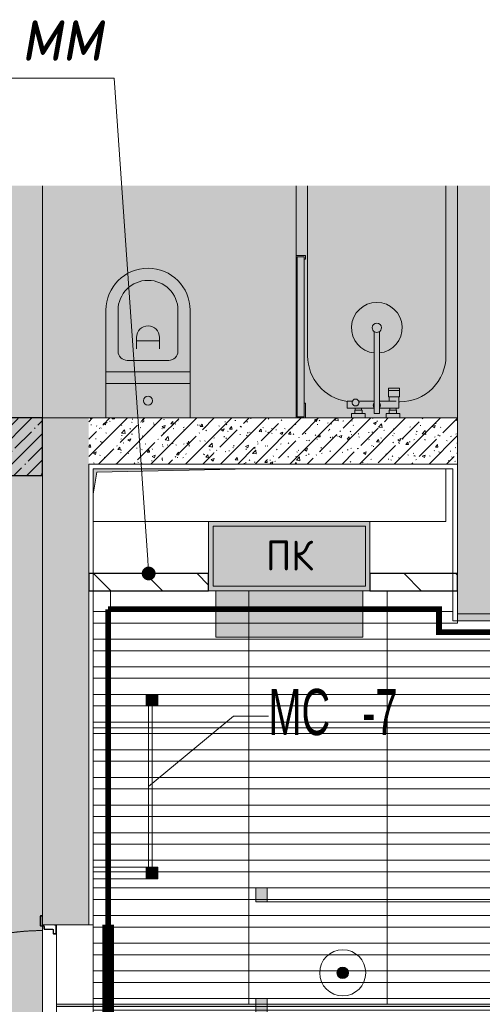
# Model space of a CAD drawing. Header units: millimetres. Extents: x -26897837 to 7466349, y -86687 to 22351.
# Tile 28 of 256: x 28629 to 30636, y -39974 to -35701. Entities that reach past the tile are written whole.
import ezdxf
from ezdxf import colors
from ezdxf.entities.mleader import LeaderData, LeaderLine
from ezdxf.math import Vec2, Vec3

# ---------------------------------------------------------------- set-up
doc = ezdxf.new("R2010")
doc.units = ezdxf.units.MM
for name, pattern in [('( Hidden )', [0.375, 0.25, -0.125]), ('-D1-02х01', [3, 2, -1]), ('-D1-03x03', [6, 3, -3]), ('DASHDOT', [25.4, 12.7, -6.35, 0, -6.35]), ('DASHEDx20', [0.75, 0.5, -0.25]), ('DOT', [6.35, 0, -6.35])]:
    doc.linetypes.add(name, pattern=pattern)
for name, color, linetype, lineweight in [('_0', 7, 'Continuous', 13), ('A-000-MH_MASS', 7, '-D1-03x03', 5), ('A-200-M_WALL', 7, 'Continuous', 5), ('A-200-M_WALL_PAT', 7, 'Continuous', 5), ('A-230-M_FLOOR', 7, 'Continuous', 5), ('A-325-M_DOOR', 7, 'Continuous', 5), ('dim_light', 12, 'Continuous', 9), ('engineering', 20, 'Continuous', 13), ('M-520-M_DRAINAGE_FW', 7, 'Continuous', 5), ('M-567-M_MECH_EQP', 7, 'Continuous', 5), ('pot', 183, 'Continuous', 15), ('pot sh', 183, 'Continuous', 15), ('S-280-M_COLUMN', 7, 'Continuous', 5), ('S-280-M_STRUCT_FRAME', 7, 'Continuous', 5), ('wall_new', 152, 'Continuous', 30), ('Z-060-M_DETAIL', 7, 'Continuous', 5), ('Марки дверей', 7, 'Continuous', 9), ('Сводный план', 7, 'Continuous', 0)]:
    doc.layers.add(name, color=color, linetype=linetype, lineweight=lineweight)
for name, color, linetype, lineweight, true_color in [('dim_razv', 7, 'DASHDOT', 9, 0x285228), ('light_pot', 7, 'Continuous', 15, 0x333300), ('pol', 7, 'Continuous', 15, 0x55666d)]:
    doc.layers.add(name, color=color, linetype=linetype, lineweight=lineweight, true_color=true_color)
doc.styles.add('Arial Narrow_1', font='ARIALN.TTF', dxfattribs={"width": 0.75, "height": 200})
doc.styles.add('fl_iso paper', font='isocpeur.ttf', dxfattribs={"width": 0.8, "oblique": 10})
doc.styles.add('GOST-2.304_Type-B', font='GOST_Common.ttf')
pattern_1 = [(45, (36177.98, -48979.44), (-75.43415, 75.43415), [106.68, -17.78, 3.556, -17.78]), (45, (36177.98, -48904.05), (-75.43415, 75.43415), []), (50, (36177.98, -48979.44), (127.5292, -11.1576), [13.335, -146.685]), (355, (36177.98, -48979.44), (-24.6697, 133.74), [10.668, -117.348]), (100.451, (36188.6, -48980.37), (102.8597, 122.5818), [11.333, -124.663]), (46.184, (36177.98, -48943.88), (189.7552, -29.4304), [20.002, -220.027]), (96.636, (36193.79, -48946.33), (166.1822, 173.1996), [17, -186.995]), (351.184, (36177.98, -48943.88), (166.184, 173.1976), [16.002, -176.022]), (21, (36195.76, -48952.77), (106.13027, -71.58603), [13.335, -146.685]), (326, (36195.76, -48952.77), (43.2619, 128.93175), [10.668, -117.348]), (71.451, (36204.6, -48958.73), (149.392, 57.34505), [11.333, -124.663]), (37.5, (36177.975, -48979.436), (2.16223, 59.18836), [3.353, -112.573, 3.353, -115.773, -117.792]), (37.5, (36177.975, -48979.436), (2.16223, 59.18836), [-235.052, 3.353, -114.44]), (7.5, (36177.975, -48979.436), (46.77386, 70.12615), [3.353, -64.567, 3.353, -109.906, -44.894]), (7.5, (36177.975, -48979.436), (46.77386, 70.12615), [-181.178, 3.353, -41.542]), (327.5, (36138.326, -48979.436), (94.91367, -4.01009), [3.353, -41.097, 3.353, -135.331, -184.023]), (327.5, (36138.326, -48979.436), (94.91367, -4.01009), [-183.134, 3.353, -180.67]), (317.5, (36120.55, -48979.44), (103.69057, 17.79882), [3.353, -54.432, 3.353, -88.748, -130.683]), (317.5, (36120.55, -48979.44), (103.69057, 17.79882), [-149.885, 3.353, -127.33])]

# ---------------------------------------------------------------- blocks, each defined once
blk = doc.blocks.new('*U303')
at = {"layer": 'pol', "true_color": 0x007dfa, "transparency": 33554687}
h = blk.add_hatch(color=150, dxfattribs=at)
h.dxf.hatch_style = 1
h.paths.add_polyline_path([(37440, 0), (0, 0), (0, -10), (37440, -10)])
at = {"layer": 'pol', "color": 162, "true_color": 0x2c3cc9}
blk.add_lwpolyline([(37440, 0), (0, 0), (0, -10), (37440, -10)], close=True, dxfattribs=at)
blk = doc.blocks.new('_DOT')
at = {"color": 0, "linetype": 'ByBlock'}
blk.add_line((-0.5, 0), (-1, 0), dxfattribs=at)
at = {"color": 0, "linetype": 'ByBlock', "const_width": 0.5}
blk.add_lwpolyline([(-0.25, 0, 1), (0.25, 0, 1)], format="xyb", close=True, dxfattribs=at)
blk = doc.blocks.new('*U318')
h = blk.add_hatch()
h.set_pattern_fill('ANGLE', color=1)
h.set_pattern_definition([(0, (0, 30.6204), (0, 6.985), [5.08, -1.905]), (90, (0, 30.6204), (-6.985, 4e-16), [5.08, -1.905])])
h.paths.add_polyline_path([(318.3, -100.8), (318.3, 100.8), (-318.3, 100.8), (-318.3, -100.8)])
at = {"color": 7}
for p, q in [((318.3, 100.8), (-318.3, 100.8)), ((-318.3, 100.8), (-318.3, -100.8)), ((318.3, -100.8), (318.3, 100.8)), ((-318.3, -100.8), (318.3, -100.8))]:
    blk.add_line(p, q, dxfattribs=at)
blk = doc.blocks.new('*U319')
at = {"layer": 'light_pot', "linetype": 'ByBlock', "lineweight": 0}
h = blk.add_hatch(color=252, dxfattribs=at)
h.dxf.hatch_style = 1
h.paths.add_polyline_path([(-500, 30), (-550, 30), (-550, -30), (-500, -30)])
h = blk.add_hatch(color=252, dxfattribs=at)
h.dxf.hatch_style = 1
h.paths.add_polyline_path([(500, 30), (550, 30), (550, -30), (500, -30)])
for points in [[(-500, 30), (-550, 30), (-550, -30), (-500, -30)], [(500, -30), (-500, -30), (-500, 30), (500, 30)], [(500, 30), (550, 30), (550, -30), (500, -30)]]:
    blk.add_lwpolyline(points, close=True, dxfattribs=at)
blk = doc.blocks.new('A_MEQ_OpeningShaft-Rectangular - ПК-7999917-50_AS_Plan_13')
at = {"layer": 'Z-060-M_DETAIL', "linetype": '-D1-03x03'}
blk.add_hatch(color=256, dxfattribs=at).paths.add_polyline_path([(130, 20), (35.7, 35.7), (20, 702), (20, 20), (75, 20)])
at = {"layer": 'A-000-MH_MASS'}
for p, q in [((250, 1550), (20, 1550)), ((250, 20), (250, 1550))]:
    blk.add_line(p, q, dxfattribs=at)
at = {"layer": 'Z-060-M_DETAIL'}
for p, q in [((20, 1550), (250, 1550)), ((20, 1550), (250, 1550)), ((250, 1550), (250, 20)), ((250, 20), (250, 1550)), ((35.7, 35.7), (20, 702)), ((20, 702), (35.7, 35.7)), ((130, 20), (35.7, 35.7)), ((35.7, 35.7), (130, 20))]:
    blk.add_line(p, q, dxfattribs=at)
blk = doc.blocks.new('A_DOR_Door - INT_2_Single_50_1050Wx2200H_Вход в квартиру-8419377-50_AS_Plan_13')
at = {"layer": 'A-325-M_DOOR'}
for p, q in [((-500, 100), (-500, 1100)), ((-500, 1100), (-490, 1100)), ((-500, 1010), (-500, 1100)), ((-490, 1100), (-490, 1085)), ((-490, 1085), (-464, 1085)), ((-464, 1085), (-464, 1010)), ((-500, 190), (-500, 1010)), ((-464, 1010), (-464, 190)), ((-500, 100), (-500, 190)), ((-464, 190), (-464, 115)), ((-565, 107), (-565, 100)), ((-565, 100), (-563, 100)), ((-563, 100), (-563, 107)), ((-522.2, 110), (-562, 110)), ((-562, 108), (-522.2, 108)), ((-521.2, 107), (-521.2, 95)), ((-519.2, 95), (-519.2, 107)), ((-507.2, 94), (-518.2, 94)), ((-518.2, 92), (-507.2, 92)), ((-506.2, 91), (-506.2, 55)), ((-504.2, 55), (-504.2, 91)), ((-490, 100), (-500, 100)), ((-490, 115), (-490, 100)), ((-464, 115), (-490, 115)), ((504.2, 91), (504.2, 55)), ((506.2, 55), (506.2, 91)), ((518.2, 94), (507.2, 94)), ((507.2, 92), (518.2, 92)), ((519.2, 107), (519.2, 95)), ((521.2, 95), (521.2, 107)), ((562, 110), (522.2, 110)), ((522.2, 108), (562, 108)), ((563, 107), (563, 100)), ((563, 100), (565, 100)), ((565, 100), (565, 107)), ((-523, 49), (-525, 49)), ((-525, 49), (-525, 43)), ((-523, 43), (-523, 49)), ((-488, 54), (-503.2, 54)), ((-503.2, 52), (-488, 52)), ((-487, 51), (-487, 43)), ((-485, 43), (-485, 51)), ((485, 51), (485, 43)), ((487, 43), (487, 51)), ((503.2, 54), (488, 54)), ((488, 52), (503.2, 52)), ((525, 49), (523, 49)), ((523, 49), (523, 43)), ((525, 43), (525, 49)), ((-488, 42), (-522, 42)), ((-522, 40), (-488, 40)), ((522, 42), (488, 42)), ((488, 40), (522, 40))]:
    blk.add_line(p, q, dxfattribs=at)
at = {"layer": 'A-325-M_DOOR', "linetype": '-D1-02х01'}
blk.add_arc((-500, 100), 1000, 360, 90, dxfattribs=at)
at = {"layer": 'A-325-M_DOOR'}
for centre, radius, start, end in [((-562, 107), 3, 90, 180), ((-562, 107), 3, 90, 180), ((-562, 107), 1, 90, 180), ((-562, 107), 1, 90, 180), ((-522.2, 107), 3, 0, 90), ((-522.2, 107), 3, 0, 90), ((-522.2, 107), 1, 0, 90), ((-522.2, 107), 1, 0, 90), ((-518.2, 95), 3, 180, 270), ((-518.2, 95), 3, 180, 270), ((-518.2, 95), 1, 180, 270), ((-518.2, 95), 1, 180, 270), ((-507.2, 91), 3, 0, 90), ((-507.2, 91), 3, 0, 90), ((-507.2, 91), 1, 360, 90), ((-507.2, 91), 1, 0, 90), ((507.2, 91), 3, 90, 180), ((507.2, 91), 3, 90, 180), ((507.2, 91), 1, 90, 180), ((507.2, 91), 1, 90, 180), ((518.2, 95), 1, 270, 0), ((518.2, 95), 3, 270, 360), ((518.2, 95), 3, 270, 360), ((518.2, 95), 1, 270, 0), ((522.2, 107), 3, 90, 180), ((522.2, 107), 3, 90, 180), ((522.2, 107), 1, 90, 180), ((522.2, 107), 1, 90, 180), ((562, 107), 3, 360, 90), ((562, 107), 3, 360, 90), ((562, 107), 1, 0, 90), ((562, 107), 1, 0, 90), ((-522, 43), 3, 180, 270), ((-522, 43), 3, 180, 270), ((-522, 43), 1, 180, 270), ((-522, 43), 1, 180, 270), ((-503.2, 55), 3, 180, 270), ((-503.2, 55), 3, 180, 270), ((-503.2, 55), 1, 180, 270), ((-503.2, 55), 1, 180, 270), ((-488, 51), 3, 360, 90), ((-488, 51), 3, 0, 90), ((-488, 51), 1, 0, 90), ((-488, 51), 1, 0, 90), ((-488, 43), 1, 270, 0), ((-488, 43), 3, 270, 360), ((-488, 43), 3, 270, 0), ((-488, 43), 1, 270, 360), ((488, 51), 3, 90, 180), ((488, 51), 3, 90, 180), ((488, 43), 3, 180, 270), ((488, 43), 3, 180, 270), ((488, 51), 1, 90, 180), ((488, 51), 1, 90, 180), ((488, 43), 1, 180, 270), ((488, 43), 1, 180, 270), ((503.2, 55), 1, 270, 0), ((503.2, 55), 3, 270, 0), ((503.2, 55), 3, 270, 0), ((503.2, 55), 1, 270, 360), ((522, 43), 3, 270, 360), ((522, 43), 1, 270, 0), ((522, 43), 1, 270, 360), ((522, 43), 3, 270, 0)]:
    blk.add_arc(centre, radius, start, end, dxfattribs=at)
blk = doc.blocks.new('MR_Ванна - Санузел с ванной_1700x700-2457135-50_AS_Plan_13')
at = {"layer": 'M-520-M_DRAINAGE_FW'}
for p, q in [((-800, 0), (-800, -700)), ((-430, -50), (630, -50)), ((780, -251.9), (770.9, -251.9)), ((770.9, -251.9), (770.9, -298.9)), ((807.5, -251.9), (780, -251.9)), ((780, -251.9), (780, -298.9)), ((780, -298.9), (780, -251.9)), ((807.5, -298.9), (807.5, -251.9)), ((858, -253.8), (807.5, -253.8)), ((807.5, -253.8), (807.5, -296.6)), ((830, -250), (830, -253.8)), ((858, -266.7), (858, -253.8)), ((900, -250.2), (880, -250.2)), ((880, -250.2), (880, -310)), ((900, -310), (900, -250.2)), ((770.9, -298.9), (780, -298.9)), ((780, -298.9), (807.5, -298.9)), ((807.5, -296.6), (826.3, -296.6)), ((826.3, -266.7), (826.3, -338.7)), ((858, -338.7), (858, -266.7)), ((866, -266.7), (858, -266.7)), ((858, -266.7), (858, -293.6)), ((858, -293.6), (866, -293.6)), ((880, -264), (866, -264)), ((866, -264), (866, -296)), ((866, -293.6), (866, -266.7)), ((866, -296), (880, -296)), ((880, -296), (880, -264)), ((880, -338.7), (524.9, -338.7)), ((880, -310), (900, -310)), ((880, -361.3), (880, -338.7)), ((524.9, -361.3), (880, -361.3)), ((826.3, -361.3), (826.3, -428.7)), ((858, -479.1), (858, -361.3)), ((858, -416.4), (858, -443.3)), ((866, -416.4), (858, -416.4)), ((866, -414), (866, -446)), ((880, -414), (866, -414)), ((866, -443.3), (866, -416.4)), ((880, -400), (880, -459.8)), ((900, -400), (880, -400)), ((880, -446), (880, -414)), ((900, -459.8), (900, -400)), ((826.3, -455.7), (826.3, -479.1)), ((858, -443.3), (866, -443.3)), ((866, -446), (880, -446)), ((880, -459.8), (900, -459.8)), ((826.3, -479.1), (858, -479.1)), ((630, -650), (-430, -650)), ((195, -660), (195, -700.1)), ((210, -660), (195, -660)), ((200, -695.1), (200, -665)), ((200, -665), (210, -665)), ((895, -665), (200, -665)), ((200, -665), (200, -695.1)), ((210, -665), (210, -660)), ((900, -660), (835, -660)), ((835, -660), (835, -665)), ((835, -665), (895, -665)), ((895, -665), (895, -695.1)), ((895, -695.1), (895, -665)), ((900, -700), (900, -660)), ((-800, -700), (195.1, -700)), ((195, -700.1), (210, -700.1)), ((210, -695.1), (200, -695.1)), ((200, -695.1), (895, -695.1)), ((210, -700.1), (210, -695.1)), ((210, -700), (885, -700)), ((895, -695.1), (885, -695.1)), ((885, -695.1), (885, -700)), ((885, -700), (900, -700))]:
    blk.add_line(p, q, dxfattribs=at)
for centre, radius, start, end in [((-430, -350), 300, 90, 270), ((630, -250), 200, 360, 90), ((508.5, -350), 110, 5.916, 354.084), ((508.5, -350), 20, 90, 270), ((508.5, -350), 20, 270, 90), ((508.5, -350), 20, 325.4667, 34.5333), ((843.9, -350), 15.5, 47.0093, 132.9907), ((843.9, -350), 15.5, 227.0093, 312.9907), ((832.8, -442.2), 15, 90, 270), ((832.8, -442.2), 15, 244.0483, 115.9517), ((832.8, -442.2), 15, 270, 90), ((630, -450), 200, 270, 351.5919)]:
    blk.add_arc(centre, radius, start, end, dxfattribs=at)
blk = doc.blocks.new('MR_Унитаз напольный - Санузел с ванной-3100252-50_AS_Plan_13')
at = {"layer": 'M-520-M_DRAINAGE_FW'}
for p, q in [((-182.5, 0), (-182.5, 267.5)), ((-130, 267.5), (-130, 90)), ((130, 90), (130, 267.5)), ((182.5, 267.5), (182.5, 0)), ((-50, 150), (-50, 100)), ((-50, 135), (50, 135)), ((50, 100), (50, 150)), ((-90, 50), (90, 50)), ((182.5, 0), (-182.5, 0)), ((-182.5, -50), (-182.5, 0)), ((-182.5, 0), (182.5, 0)), ((182.5, 0), (182.5, -50)), ((-182.5, -50), (182.5, -50)), ((-182.5, -200), (-182.5, -50)), ((182.5, -50), (-182.5, -50)), ((182.5, -50), (182.5, -200)), ((182.5, -200), (-182.5, -200))]:
    blk.add_line(p, q, dxfattribs=at)
for centre, radius, start, end in [((0, 267.5), 182.5, 0, 180), ((0, 267.5), 130, 360, 180), ((0, 150), 50, 360, 180), ((-90, 90), 40, 180, 270), ((90, 90), 40, 270, 360), ((0, -125), 20, 360, 180), ((0, -125), 20, 180, 360)]:
    blk.add_arc(centre, radius, start, end, dxfattribs=at)
blk = doc.blocks.new('MR_Тумба-Умывальник с зеркалом - Тумба-умывальник_600-V58-50_AS_Plan_13')
at = {"layer": 'M-520-M_DRAINAGE_FW'}
for p, q in [((-300, 0), (-300, -420)), ((300, -420), (300, 0)), ((-300, -20), (300, -20)), ((-69.7, -39.8), (-55.6, -66.3)), ((20, -33.1), (-20, -33.1)), ((-20, -33.1), (-20, -73.1)), ((20, -73.1), (20, -33.1)), ((69.7, -39.8), (55.6, -66.3)), ((-20, -73.1), (-17, -73.1)), ((-17, -60), (-17, -73.1)), ((-17, -73.1), (-17, -187.9)), ((17, -73.1), (17, -60)), ((17, -187.9), (17, -73.1)), ((17, -73.1), (20, -73.1)), ((-17, -110), (-170, -110)), ((170, -110), (17, -110)), ((-260, -200), (-260, -330)), ((-14, -190.9), (14, -190.9)), ((0, -210), (0, -240)), ((260, -330), (260, -200)), ((-10, -250), (-40, -250)), ((40, -250), (10, -250)), ((0, -290), (0, -260)), ((-170, -420), (170, -420)), ((-270, -450), (270, -450))]:
    blk.add_line(p, q, dxfattribs=at)
for centre, radius, start, end in [((-62.7, -53.1), 15, 360, 180), ((62.7, -53.1), 15, 360, 180), ((-62.7, -53.1), 15, 180, 360), ((0, -60), 17, 360, 180), ((-217.6, -129.9), 208.5, 1.5946, 15.8177), ((217.6, -129.9), 208.5, 164.1823, 178.4054), ((62.7, -53.1), 15, 180, 360), ((-170, -200), 90, 90, 180), ((0, -124.1), 9.19, 180, 360), ((170, -200), 90, 360, 90), ((-14, -187.9), 3, 180, 270), ((-14, -187.9), 3, 195, 255), ((14, -187.9), 3, 270, 0), ((14, -187.9), 3, 285, 345), ((0, -250), 25, 0, 180), ((0, -250), 25, 180, 0), ((-170, -330), 90, 180, 270), ((170, -330), 90, 270, 360), ((-270, -420), 30, 180, 270), ((270, -420), 30, 270, 360)]:
    blk.add_arc(centre, radius, start, end, dxfattribs=at)
blk = doc.blocks.new('A_FRA_Ladder - Стремянка без площадки-9526400-50_AS_Plan_13')
at = {"layer": 'S-280-M_STRUCT_FRAME', "true_color": 0x787878}
for points in [[(-400, -250), (-400, -300), (-350, -300), (-350, -250)], [(350, -300), (400, -300), (400, -250), (350, -250), (350, -253.1)]]:
    blk.add_hatch(color=8, dxfattribs=at).paths.add_polyline_path(points)
at = {"layer": 'S-280-M_STRUCT_FRAME'}
for p, q in [((-400, -20), (-400, -250)), ((-350, -250), (-350, -20)), ((350, -20), (350, -250)), ((400, -250), (400, -20)), ((-350, -250), (-400, -250)), ((-400, -250), (-400, -300)), ((-350, -300), (-350, -250)), ((400, -250), (350, -250)), ((350, -250), (350, -300)), ((400, -300), (400, -250)), ((-350, -260), (350, -260)), ((350, -275), (-350, -275)), ((-400, -300), (-350, -300)), ((350, -300), (400, -300))]:
    blk.add_line(p, q, dxfattribs=at)

msp = doc.modelspace()

# ---------------------------------------------------------------- hatches: boundary and pattern name
at = {"layer": '_0', "transparency": 33554534}
h = msp.add_hatch(color=252, dxfattribs=at)
h.dxf.hatch_style = 1
h.paths.add_polyline_path([(17837.9, -49734.4), (25204.6, -19284.4), (73878, -19284.4), (73878, -49734.4)])
h.paths.add_polyline_path([(28728, -40979.4), (28728, -37429.4), (30528, -37429.4), (30528, -30029.4), (28477.6, -30029.4), (28478, -28029.4), (29978, -28029.4), (29978, -27479.4), (32178, -27479.4), (32178, -28029.4), (44478, -28029.4), (44478, -27979.4), (45303, -27979.4), (45303, -27379.4), (47528, -27379.4), (47528, -27979.4), (53578, -27979.4), (53578, -27379.4), (55478, -27379.4), (55478, -27979.4), (64478, -27979.4), (64478, -26229.4), (67788, -26229.4), (67788, -28219.4), (66578, -28219.4), (66578, -30029.4), (62978, -30029.4), (62078, -30029.4), (58628, -30029.4), (58628, -38979.4), (61728, -38979.4), (62978, -38979.4), (66878, -38979.4), (66878, -41429.4), (64488, -41429.4), (64488, -41029.4), (59923, -41029.4), (59923, -41629.4), (57898, -41629.4), (57898, -41029.4), (47038, -41029.4), (47038, -41629.4), (44138, -41629.4), (44138, -40979.4)], flags=16)
at = {"layer": 'A-200-M_WALL_PAT'}
h = msp.add_hatch(dxfattribs=at)
h.set_pattern_fill('FP_50', color=256, style=0, pattern_type=2)
h.set_pattern_definition(pattern_1)
h.paths.add_polyline_path([(30624.8, -38309.4), (30728, -38309.4), (30728, -29829.4), (30528, -29829.4), (30528, -38309.4)])
h = msp.add_hatch(dxfattribs=at)
h.set_pattern_fill('FP_50', color=256, style=0, pattern_type=2)
h.set_pattern_definition(pattern_1)
h.paths.add_polyline_path([(28928, -40779.4), (28928, -40679.4), (28728, -40679.4), (28728, -40779.4)])
h.paths.add_polyline_path([(28785, -39629.4), (28928, -39629.4), (28928, -37429.4), (28728, -37429.4), (28728, -39629.4), (28779, -39629.4)])
h = msp.add_hatch(dxfattribs=at)
h.set_pattern_fill('FP_50', color=256, style=0, pattern_type=2)
h.set_pattern_definition(pattern_1)
h.paths.add_polyline_path([(30528, -37629.4), (30528, -37429.4), (28928, -37429.4), (28928, -37629.4), (30508, -37629.4)])
at = {"layer": 'engineering', "linetype": 'Continuous', "true_color": 0xf27172}
h = msp.add_hatch(color=11, dxfattribs=at)
h.dxf.hatch_style = 1
h.paths.add_polyline_path([(29448.4, -37879.4), (30148.4, -37879.4), (30148.4, -38179.4), (29448.4, -38179.4)])
at = {"layer": 'S-280-M_COLUMN'}
h = msp.add_hatch(dxfattribs=at)
h.set_pattern_fill('FP_1', color=256, style=0, pattern_type=2)
h.set_pattern_definition([(45, (36177.975, -48979.44), (-57.02463, 57.02463), []), (45, (36235, -48979.44), (-57.02463, 57.02463), [100.806, -20.161, 3.353, -16.808])])
h.paths.add_polyline_path([(27737.3, -37679.4), (28728, -37679.4), (28728, -37429.4), (27628, -37429.4), (27628, -37679.4)])
at = {"layer": 'wall_new', "linetype": 'ByBlock', "lineweight": 5}
h = msp.add_hatch(dxfattribs=at)
h.set_pattern_fill('ANSI31', color=256, scale=50, angle=90)
h.set_pattern_definition([(135, (-17607.64, -3671.2), (-112.2532, -112.2532), [])])
h.paths.add_polyline_path([(30148.4, -38179.4), (30528, -38179.4), (30528, -38104.4), (30148.4, -38104.4)])
h.paths.add_polyline_path([(28928, -38179.4), (29448.4, -38179.4), (29448.4, -38104.4), (28928, -38104.4)])
at = {"layer": 'Сводный план', "lineweight": 13, "true_color": 0x00c200}
h = msp.add_hatch(color=92, dxfattribs=at)
h.dxf.hatch_style = 1
edge = h.paths.add_edge_path()
edge.add_arc((30030.2, -39838), 25, 0, 360)

# ---------------------------------------------------------------- linework, layer by layer
at = {"layer": 'A-200-M_WALL', "lineweight": 9}
for p, q in [((30528, -38309.4), (30528, -30029.4)), ((28728, -35529.4), (28728, -39589.4)), ((29002.9, -37429.4), (28628, -37429.4)), ((29828, -37429.4), (29367.9, -37429.4)), ((30068.2, -37429.4), (29868, -37429.4)), ((30218, -37429.4), (30128, -37429.4)), ((30528, -37429.4), (30277.8, -37429.4)), ((28928, -39629.4), (28928, -37629.4)), ((30528, -37629.4), (28928, -37629.4)), ((30528, -38309.4), (30728, -38309.4)), ((28728, -39591.4), (28728, -39629.4)), ((28728, -39629.4), (28779, -39629.4)), ((28785, -39629.4), (28928, -39629.4))]:
    msp.add_line(p, q, dxfattribs=at)
at = {"layer": 'A-200-M_WALL'}
for p, q in [((28948, -37649.4), (30508, -37649.4)), ((28948, -39629.4), (28948, -37649.4)), ((30508, -37649.4), (30508, -38309.4)), ((30508, -38309.4), (30528, -38309.4)), ((28928, -39629.4), (28948, -39629.4))]:
    msp.add_line(p, q, dxfattribs=at)
at = {"layer": 'A-230-M_FLOOR'}
for p, q in [((28728, -39633.2), (28728, -39629.4)), ((28728, -40644.4), (28728, -39635.2))]:
    msp.add_line(p, q, dxfattribs=at)
at = {"layer": 'dim_razv', "color": 1, "linetype": '( Hidden )', "ltscale": 10, "true_color": 0xff0a0a, "const_width": 25}
msp.add_lwpolyline([(29012.1, -38259.4), (29012.1, -39629.4)], dxfattribs=at)
at = {"layer": 'dim_razv', "color": 172, "linetype": 'DOT', "ltscale": 0.1, "true_color": 0x0000cc, "const_width": 50}
msp.add_lwpolyline([(29012.1, -40679.4), (29012.1, -39629.4)], dxfattribs=at)
at = {"layer": 'engineering', "color": 7}
for points in [[(29448.4, -37879.4), (30148.4, -37879.4), (30148.4, -38179.4), (29448.4, -38179.4)], [(29468.4, -37899.4), (30128.4, -37899.4), (30128.4, -38159.4), (29468.4, -38159.4)]]:
    msp.add_lwpolyline(points, close=True, dxfattribs=at)
at = {"layer": 'pol', "color": 0}
msp.add_lwpolyline([(28788, -40679.4), (28788, -39629.4), (28948, -39629.4), (28948, -38179.4), (30528, -38179.4), (30528, -38279.4), (30748, -38279.4), (30748, -38009.4), (38768, -38009.4), (38768, -30849.4), (30748, -30849.4), (30748, -29809.4), (30428, -29809.4), (30428, -29969.4), (29378, -29969.4), (29378, -29809.4), (28698, -29809.4), (28698, -29129.4)], dxfattribs=at)
at = {"layer": 'pol'}
for points in [[(30823, -38009.4), (30823, -38774.4), (30223, -38774.4), (30223, -38179.4)], [(29023, -38179.4), (29023, -38774.4), (28948, -38774.4)], [(29623, -38179.4), (29623, -38774.4), (29023, -38774.4), (29023, -38179.4)], [(30223, -38179.4), (30223, -38774.4), (29623, -38774.4), (29623, -38179.4)], [(28948, -38774.4), (29023, -38774.4), (29023, -39974.4), (28788, -39974.4)]]:
    msp.add_lwpolyline(points, dxfattribs=at)
for points in [[(29023, -39974.4), (29023, -38774.4), (29623, -38774.4), (29623, -39974.4)], [(29623, -39974.4), (29623, -38774.4), (30223, -38774.4), (30223, -39974.4)], [(30223, -39974.4), (30223, -38774.4), (30823, -38774.4), (30823, -39974.4)]]:
    msp.add_lwpolyline(points, close=True, dxfattribs=at)
at = {"layer": 'pot sh'}
for points in [[(30528, -38309.4), (30528, -38319.4), (28948, -38319.4), (28948, -38269.4), (30508, -38269.4)], [(28948, -38389.4), (32898, -38389.4)], [(32898, -38439.4), (28948, -38439.4)], [(28948, -38509.4), (32898, -38509.4)], [(32898, -38559.4), (28948, -38559.4)], [(28948, -38629.4), (32898, -38629.4)], [(32898, -38679.4), (28948, -38679.4)], [(28948, -38749.4), (32898, -38749.4)], [(32898, -38799.4), (28948, -38799.4)], [(28948, -38869.4), (32898, -38869.4)], [(32898, -38919.4), (28948, -38919.4)], [(28948, -38989.4), (35658, -38989.4)], [(35658, -39039.4), (28948, -39039.4)], [(28948, -39109.4), (44508, -39109.4)], [(44508, -39159.4), (28948, -39159.4)], [(28948, -39229.4), (66658, -39229.4), (66658, -39279.4), (28948, -39279.4)], [(28948, -39349.4), (66658, -39349.4), (66658, -39399.4), (28948, -39399.4)], [(28948, -39469.4), (66658, -39469.4), (66658, -39519.4), (28948, -39519.4)], [(28948, -39589.4), (66658, -39589.4), (66658, -39639.4), (28948, -39639.4)], [(28948, -39709.4), (66658, -39709.4), (66658, -39759.4), (28948, -39759.4)], [(28948, -39829.4), (66658, -39829.4), (66658, -39879.4), (28948, -39879.4)], [(28948, -39949.4), (66658, -39949.4), (66658, -39999.4), (28948, -39999.4)]]:
    msp.add_lwpolyline(points, dxfattribs=at)
at = {"layer": 'S-280-M_COLUMN', "lineweight": 25}
for p, q in [((28728, -37429.4), (27628, -37429.4)), ((28728, -37679.4), (28728, -37429.4)), ((27628, -37679.4), (28728, -37679.4))]:
    msp.add_line(p, q, dxfattribs=at)
at = {"layer": 'wall_new', "color": 212, "lineweight": 30, "true_color": 0xb800b8}
for points in [[(28928, -38179.4), (29448.4, -38179.4), (29448.4, -38104.4), (28928, -38104.4)], [(30148.4, -38179.4), (30528, -38179.4), (30528, -38104.4), (30148.4, -38104.4)]]:
    msp.add_lwpolyline(points, close=True, dxfattribs=at)
at = {"layer": 'Марки дверей'}
for p, q in [((29188, -39029.4), (29555.7, -38723.2)), ((29555.7, -38723.2), (29708.2, -38723.2))]:
    msp.add_line(p, q, dxfattribs=at)
at = {"layer": 'Сводный план', "color": 92, "lineweight": 13, "true_color": 0x00c200}
for radius in [100, 25]:
    msp.add_circle((30030.2, -39838), radius, dxfattribs=at)

# ---------------------------------------------------------------- block references
at = {"layer": 'A-325-M_DOOR', "color": 8, "true_color": 0x7f7f7f, "rotation": 89.99999999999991}
msp.add_blockref('A_DOR_Door - INT_2_Single_50_1050Wx2200H_Вход в квартиру-8419377-50_AS_Plan_13', (28828, -40154.4), dxfattribs=at)
at = {"layer": 'light_pot'}
msp.add_blockref('*U318', (29798.5, -38280.2), dxfattribs=at)
at = {"layer": 'light_pot', "color": 0, "linetype": 'ByBlock', "lineweight": -2, "transparency": 16777216}
for p in [(30203, -39499.4), (30203, -39979.4)]:
    msp.add_blockref('*U319', p, dxfattribs=at)
at = {"layer": 'M-520-M_DRAINAGE_FW'}
for name, p, rotation in [('MR_Тумба-Умывальник с зеркалом - Тумба-умывальник_600-V58-50_AS_Plan_13', (28728, -35450.7), 90.00000000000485), ('MR_Ванна - Санузел с ванной_1700x700-2457135-50_AS_Plan_13', (30528, -36529.4), 269.999999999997)]:
    msp.add_blockref(name, p, dxfattribs=dict(at, rotation=rotation))
msp.add_blockref('MR_Унитаз напольный - Санузел с ванной-3100252-50_AS_Plan_13', (29185.4, -37229.4), dxfattribs=at)
at = {"layer": 'M-567-M_MECH_EQP', "rotation": 270.0000000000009}
msp.add_blockref('A_MEQ_OpeningShaft-Rectangular - ПК-7999917-50_AS_Plan_13', (28928, -37629.4), dxfattribs=at)
at = {"layer": 'pol'}
msp.add_blockref('*U303', (28788, -39974.4), dxfattribs=at)
at = {"layer": 'Марки дверей', "rotation": 89.9999999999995}
msp.add_blockref('A_FRA_Ladder - Стремянка без площадки-9526400-50_AS_Plan_13', (28928, -39029.4), dxfattribs=at)

# ---------------------------------------------------------------- texts
at = {"layer": 'engineering', "color": 0, "linetype": 'DASHEDx20', "ltscale": 4, "transparency": 33554687, "insert": (29799.3, -38026.5), "char_height": 130, "attachment_point": 5, "style": 'GOST-2.304_Type-B'}
msp.add_mtext('ПК', dxfattribs=at)
at = {"layer": 'Марки дверей', "char_height": 200, "width": 396.835, "attachment_point": 1, "style": 'Arial Narrow_1'}
for s, insert in [('МС', (29708.2, -38605.7)), ('-7', (30115, -38605.7))]:
    msp.add_mtext(s, dxfattribs=dict(at, insert=insert))

# ---------------------------------------------------------------- next in the draw order: leaders
at = {"layer": 'Марки дверей', "lineweight": -2, "transparency": 33554687}
ml = msp.add_multileader_mtext('Standard', dxfattribs=at)
ml.set_content('\\pxsm1,ql;ГКЛ обшивка толщиной 75 мм \\Pвысотой до перекрытия', color=256, style='fl_iso paper')
ml.set_leader_properties(lineweight=5)
ml.set_arrow_properties(name='DOT')
ml.build(insert=Vec2(0, 0))
ml.multileader.update_dxf_attribs({"has_dogleg": 0, "text_left_attachment_type": 6, "text_right_attachment_type": 6, "dogleg_length": 0.75, "arrow_head_size": 60, "scale": 40})
ctx = ml.context
ctx.base_point, ctx.scale, ctx.char_height, ctx.arrow_head_size, ctx.landing_gap_size, ctx.plane_origin = Vec3(24999.1, -35953.7), 40, 250, 60, 80, Vec3(27011.3, -28773.8)
ctx.left_attachment, ctx.right_attachment = 6, 6
notes = []
notes.append((ctx, [(0, (1, 1, 0), (29068.1, -35953.7), (-1, 0), 30, [(0, [(29188.2, -38104.4)], 0, [])])]))
ctx.mtext.insert, ctx.mtext.width, ctx.mtext.defined_height, ctx.mtext.line_spacing_factor, ctx.mtext.flow_direction = Vec3(25079.1, -35628.7), 4067.72, 979.1, 0.7, 5
ctx.mtext.has_bg_fill, ctx.mtext.bg_color, ctx.mtext.bg_scale_factor, ctx.mtext.bg_transparency, ctx.mtext.use_window_bg_color = 1, -1027028792, 1.5, 0, 1
for ctx, leaders in notes:
    for number, flags, end, landing, length, lines in leaders:
        leader = LeaderData()
        leader.index, (leader.has_last_leader_line, leader.has_dogleg_vector, leader.attachment_direction) = number, flags
        leader.last_leader_point, leader.dogleg_vector, leader.dogleg_length = Vec3(end), Vec3(landing), length
        for number, points, colour, breaks in lines:
            line = LeaderLine()
            line.index, line.vertices, line.color, line.breaks = number, Vec3.list(points), colors.encode_raw_color(colour), breaks
            leader.lines.append(line)
        ctx.leaders.append(leader)

# ---------------------------------------------------------------- next in the draw order: linework, layer by layer
at = {"layer": 'dim_light'}
msp.add_lwpolyline([(64798, -40759.4), (28948, -40759.4), (28948, -38179.4), (30508, -38179.4), (30508, -38309.4), (30748, -38309.4), (30748, -29809.4), (28698, -29809.4), (28698, -29129.4), (28748, -29129.4), (28748, -28249.4), (64798, -28249.4)], dxfattribs=at)
at = {"layer": 'dim_razv', "color": 1, "linetype": '( Hidden )', "ltscale": 10, "true_color": 0xff0a0a, "const_width": 25}
msp.add_lwpolyline([(30428, -29729.4), (30828, -29729.4), (30828, -38359.4), (30448, -38359.4), (30448, -38259.4), (29012.1, -38259.4)], dxfattribs=at)
at = {"layer": 'pot', "color": 0, "linetype": 'ByBlock'}
msp.add_lwpolyline([(64798, -40759.4), (28948, -40759.4), (28948, -38179.4), (30508, -38179.4), (30508, -38309.4), (30748, -38309.4), (30748, -29809.4), (28698, -29809.4), (28698, -29129.4), (28748, -29129.4), (28748, -28249.4), (64798, -28249.4)], dxfattribs=at)

doc.saveas('drawing.dxf')
